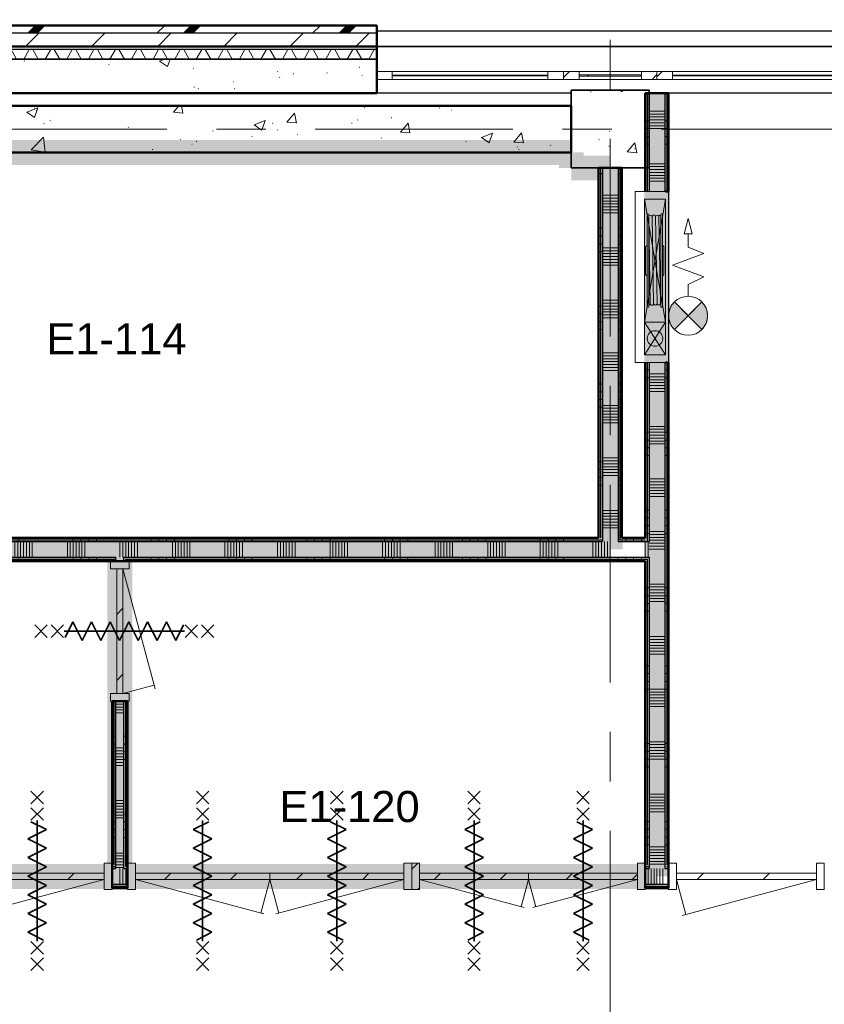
# Model space of a CAD drawing. Extents: x -3204 to 54657, y -2294 to 61632.
# Tile 60 of 65: x 27407 to 32575, y 48978 to 55302. Entities that reach past the tile are written whole.
import ezdxf

# ---------------------------------------------------------------- set-up
doc = ezdxf.new("R2010")
doc.units = 0
doc.header["$LTSCALE"] = 100
doc.linetypes.add('SCHEIDING_BRANDWEREND60', pattern=[3.2, 0.8, -1.6, 0.8])
doc.linetypes.add('stramien', pattern=[22.225, 12.7, -3.175, 3.175, -3.175])
for name, color, linetype, lineweight in [('00---0--FM-RUIMTENR', 7, 'Continuous', 18), ('BA20----_WANDEN', 14, 'Continuous', 50), ('BL$1A---_ALGEMEEN', 7, 'Continuous', 18), ('BL$7A---_STRAMIEN', 7, 'Continuous', 18), ('BL20----_WANDEN', 7, 'Continuous', 25), ('BL28----_CONSTRUCTIES', 4, 'Continuous', 18), ('BL30----_BRANDSYMBOLEN', 14, 'Continuous', 35), ('BL30----_KOZIJNEN', 14, 'Continuous', 25), ('BL40----_BRANDWERENDESCHEIDING_60MIN', 84, 'SCHEIDING_BRANDWEREND60', 158), ('BL80----_IN-LOS', 6, 'Continuous', 18)]:
    doc.layers.add(name, color=color, linetype=linetype, lineweight=lineweight)
doc.styles.add('Arial', font='arial.ttf', dxfattribs={"height": 200})
pattern_1 = [(50, (8878.4, 12805.1), (728.7365, -63.756), [76.2, -838.2]), (355, (8878.4, 12805.1), (-140.972, 764.228), [60.96, -670.56]), (100.451, (8939.1, 12799.8), (587.77, 700.467), [64.76, -712.36]), (46.184, (8878.4, 13008.3), (1084.316, -168.171), [114.3, -1257.3]), (96.636, (8968.8, 12994.3), (949.61, 989.71), [97.14, -1068.54]), (351.184, (8878.4, 13008.3), (949.62, 989.7), [91.44, -1005.84]), (21, (8980, 12957.5), (606.458, -409.0606), [76.2, -838.2]), (326, (8980, 12957.5), (247.208, 736.753), [60.96, -670.56]), (71.451, (9030.54, 12923.4), (853.668, 327.685), [64.76, -712.36]), (37.5, (8878.4, 12805.08), (12.3547, 338.2201), [3.353, -659.079, 3.353, -677.367, -673.1]), (37.5, (8878.4, 12805.08), (12.3547, 338.2201), [-1343.152, 3.353, -669.747]), (7.5, (8878.4, 12805.08), (267.279, 400.722), [3.353, -384.759, 3.353, -643.839, -256.54]), (7.5, (8878.4, 12805.08), (267.279, 400.722), [-1035.304, 3.353, -253.187]), (327.5, (8651.83, 12805.08), (542.3633, -22.9153), [3.353, -250.647, 3.353, -789.127, -1051.56]), (327.5, (8651.83, 12805.08), (542.3633, -22.9153), [-1046.48, 3.353, -1048.207]), (317.5, (8550.24, 12805.1), (592.517, 101.707), [3.353, -326.847, 3.353, -522.935, -746.76]), (317.5, (8550.24, 12805.1), (592.517, 101.707), [-856.488, 3.353, -743.407])]
pattern_2 = [(1e-13, (31125, 52962.5), (-9e-13, 500), []), (1e-13, (31125, 52912.5), (-9e-13, 500), []), (1e-13, (31125, 52862.5), (-9e-13, 500), []), (1e-13, (31125, 52812.5), (-9e-13, 500), [])]
pattern_3 = [(90, (28250, 51825), (-500, 6e-12), []), (90, (28300, 51825), (-500, 6e-12), []), (90, (28350, 51825), (-500, 6e-12), []), (90, (28400, 51825), (-500, 6e-12), [])]
pattern_4 = [(1e-13, (31425, 52152.5), (-9e-13, 500), []), (1e-13, (31425, 52102.5), (-9e-13, 500), []), (1e-13, (31425, 52052.5), (-9e-13, 500), []), (1e-13, (31425, 52002.5), (-9e-13, 500), [])]
pattern_5 = [(180, (28100, 51050), (5e-13, -500), []), (180, (28100, 51100), (5e-13, -500), []), (180, (28100, 51150), (5e-13, -500), []), (180, (28100, 51200), (5e-13, -500), [])]
pattern_6 = [(225, (18329.1, 36994.92), (212.132, -212.132), [])]
pattern_7 = [(225, (20254.1, 36994.92), (212.132, -212.132), [])]
pattern_8 = [(225, (21916.6, 36994.92), (212.132, -212.132), [])]

# ---------------------------------------------------------------- blocks, each defined once
blk = doc.blocks.new('31_WN_AMC_a_br_paneel - 600x1530-V50-1')
at = {"layer": 'BL30----_KOZIJNEN', "lineweight": 18}
h = blk.add_hatch(dxfattribs=at)
h.set_pattern_fill('FP_99', color=256, style=0, pattern_type=2)
h.set_pattern_definition([(225, (22321.6, 42134.9), (449.013, -449.013), []), (225, (22162.85, 42134.9), (6e-14, -898.026), []), (225, (22480.35, 42134.9), (6e-14, -898.026), [])])
h.paths.add_polyline_path([(-300, 21), (-300, -29), (-200, -29), (-200, 21)], flags=0)
h.paths.add_polyline_path([(200, 21), (200, -29), (300, -29), (300, 21)], flags=0)
h = blk.add_hatch(dxfattribs=at)
h.set_pattern_fill('FP_98', color=256, style=0, pattern_type=2)
h.set_pattern_definition([(225, (22321.6, 42134.92), (212.132, -212.132), [])])
h.paths.add_polyline_path([(-200, 0), (-200, -8), (200, -8), (200, 0)], flags=0)
for p, q in [((-300, 21), (-200, 21)), ((-200, 21), (-200, -29)), ((-200, 21), (200, 21)), ((200, 21), (300, 21)), ((200, -29), (200, 21)), ((-200, -29), (-300, -29)), ((-200, 0), (200, 0)), ((-200, -8), (-200, 0)), ((200, -8), (-200, -8)), ((-200, -29), (200, -29)), ((200, 0), (200, -8)), ((300, -29), (200, -29))]:
    blk.add_line(p, q, dxfattribs=at)
blk = doc.blocks.new('31_WN_AMC_a_br_raam - 1200x1530-V54-1')
at = {"layer": 'BL30----_KOZIJNEN', "lineweight": 18}
for p, q in [((-600, 29), (-600, -21)), ((-500, 29), (-600, 29)), ((-500, -21), (-500, 29)), ((-500, 29), (500, 29)), ((500, 7), (-500, 7)), ((-500, 7), (-500, 1)), ((-500, 1), (500, 1)), ((600, 29), (500, 29)), ((500, 29), (500, -21)), ((500, 1), (500, 7)), ((600, -21), (600, 29)), ((-600, -21), (-500, -21)), ((-500, -21), (500, -21)), ((500, -21), (600, -21))]:
    blk.add_line(p, q, dxfattribs=at)
blk = doc.blocks.new('31_WN_AMC_a_br_raam - 1800x1530-V91-1')
at = {"layer": 'BL30----_KOZIJNEN', "lineweight": 18}
h = blk.add_hatch(dxfattribs=at)
h.set_pattern_fill('FP_148', color=256, style=0, pattern_type=2)
h.set_pattern_definition([(45, (-23521.6, -42134.9), (-449.013, 449.013), []), (45, (-23362.85, -42134.9), (0, 898.026), []), (45, (-23680.35, -42134.9), (0, 898.026), [])])
h.paths.add_polyline_path([(900, -21), (900, 29), (800, 29), (800, -21)], flags=0)
h.paths.add_polyline_path([(-900, -21), (-800, -21), (-800, 29), (-900, 29)], flags=0)
for p, q in [((-900, 29), (-900, -21)), ((-800, 29), (-900, 29)), ((-800, -21), (-800, 29)), ((-800, 29), (800, 29)), ((800, 7), (-800, 7)), ((-800, 7), (-800, 1)), ((-800, 1), (800, 1)), ((900, 29), (800, 29)), ((800, 29), (800, -21)), ((800, 1), (800, 7)), ((900, -21), (900, 29)), ((-900, -21), (-800, -21)), ((-800, -21), (800, -21)), ((800, -21), (900, -21))]:
    blk.add_line(p, q, dxfattribs=at)
blk = doc.blocks.new('32_DR_AMC_s_enkele deur_R_dt3 - 1000x2360 2-V136-1')
at = {"layer": 'BL30----_KOZIJNEN', "lineweight": 18}
h = blk.add_hatch(dxfattribs=at)
h.set_pattern_fill('FP_638', color=256, style=0, pattern_type=2)
h.set_pattern_definition([(225, (23196.6, 36994.92), (212.132, -212.132), [])])
h.paths.add_polyline_path([(-450, 20), (-450, -20), (450, -20), (450, 20), (-161.4, 20)], flags=0)
for p, q in [((-450, 20), (413.9, 251.5)), ((450, 20), (389.7, 245)), ((-450, 85), (-500, 85)), ((-500, 85), (-500, -85)), ((-450, -85), (-450, 85)), ((500, 85), (450, 85)), ((450, 85), (450, -85)), ((500, -85), (500, 85)), ((450, 20), (-450, 20)), ((-450, 20), (-450, -20)), ((450, -20), (450, 20)), ((-450, -20), (450, -20)), ((-500, -85), (-450, -85)), ((450, -85), (500, -85))]:
    blk.add_line(p, q, dxfattribs=at)
blk = doc.blocks.new('32_DR_AMC_s_dubbele deur_dt2 - 1825x2360_wbdbo60-2939385-1')
at = {"layer": 'BL30----_KOZIJNEN', "lineweight": 18}
h = blk.add_hatch(dxfattribs=at)
h.set_pattern_fill('FP_663', color=256, style=0, pattern_type=2)
h.set_pattern_definition([(225, (18329.1, 36994.9), (500, -500), []), (225, (18159.1, 36994.9), (500, -500), []), (225, (18149.1, 36994.9), (500, -500), []), (225, (18139.1, 36994.9), (500, -500), []), (225, (18129.1, 36994.9), (500, -500), []), (225, (18119.1, 36994.9), (500, -500), []), (225, (18109.1, 36994.9), (500, -500), []), (225, (18099.1, 36994.9), (500, -500), [])])
h.paths.add_polyline_path([(-792.5, 85), (-792.5, -85), (-742.5, -85), (-742.5, 85)], flags=0)
h.paths.add_polyline_path([(1032.5, 85), (982.5, 85), (982.5, -85), (1032.5, -85)], flags=0)
h = blk.add_hatch(dxfattribs=at)
h.set_pattern_fill('FP_662', color=256, style=0, pattern_type=2)
h.set_pattern_definition(pattern_6)
h.paths.add_polyline_path([(-689.1, 20), (-742.5, 20), (-742.5, -20), (120, -20), (120, 20)], flags=0)
h = blk.add_hatch(dxfattribs=at)
h.set_pattern_fill('FP_662', color=256, style=0, pattern_type=2)
h.set_pattern_definition(pattern_6)
h.paths.add_polyline_path([(982.5, 20), (120, 20), (120, -20), (982.5, -20)], flags=0)
at = {"layer": 'BL30----_BRANDSYMBOLEN'}
for p, q in [((-351.2, 603.6), (-271.2, 523.6)), ((-271.2, 603.6), (-351.2, 523.6)), ((591.2, 603.6), (511.2, 523.6)), ((511.2, 603.6), (591.2, 523.6)), ((-271.2, 498.7), (-351.2, 418.6)), ((-351.2, 498.7), (-271.2, 418.6)), ((-271.2, 498.7), (-351.2, 418.6)), ((-351.2, 498.7), (-271.2, 418.6)), ((511.2, 498.7), (591.2, 418.6)), ((591.2, 498.7), (511.2, 418.6)), ((511.2, 498.7), (591.2, 418.6)), ((591.2, 498.7), (511.2, 418.6)), ((-251.2, 358.6), (-351.2, 408.6)), ((-311.3, 416.3), (-311.3, -358.7)), ((-311.3, 416.3), (-311.3, -358.7)), ((-311.3, 416.3), (-311.3, -358.7)), ((491.2, 358.6), (591.2, 408.6)), ((551.2, 416.3), (551.2, -358.7)), ((551.2, 416.3), (551.2, -358.7)), ((551.2, 416.3), (551.2, -358.7)), ((-371.3, 298.6), (-251.2, 358.6)), ((611.3, 298.6), (491.2, 358.6)), ((-251.2, 238.6), (-371.3, 298.6)), ((491.2, 238.6), (611.3, 298.6)), ((-371.3, 178.6), (-251.2, 238.6)), ((611.3, 178.6), (491.2, 238.6)), ((-251.2, 118.6), (-371.3, 178.6)), ((491.2, 118.6), (611.3, 178.6)), ((-371.3, 58.6), (-251.2, 118.6)), ((611.3, 58.6), (491.2, 118.6)), ((-251.2, -1.4), (-371.3, 58.6)), ((491.2, -1.4), (611.3, 58.6)), ((-371.3, -61.4), (-251.2, -1.4)), ((-251.2, -121.4), (-371.3, -61.4)), ((611.3, -61.4), (491.2, -1.4)), ((491.2, -121.4), (611.3, -61.4)), ((-371.3, -181.4), (-251.2, -121.4)), ((611.3, -181.4), (491.2, -121.4)), ((-251.2, -241.4), (-371.3, -181.4)), ((491.2, -241.4), (611.3, -181.4)), ((-371.3, -301.4), (-251.2, -241.4)), ((611.3, -301.4), (491.2, -241.4)), ((-271.3, -351.4), (-371.3, -301.4)), ((511.3, -351.4), (611.3, -301.4)), ((-351.2, -361.4), (-271.2, -441.4)), ((-271.2, -361.4), (-351.2, -441.4)), ((-351.2, -361.4), (-271.2, -441.4)), ((-271.2, -361.4), (-351.2, -441.4)), ((591.2, -361.4), (511.2, -441.4)), ((511.2, -361.4), (591.2, -441.4)), ((591.2, -361.4), (511.2, -441.4)), ((511.2, -361.4), (591.2, -441.4)), ((-351.2, -466.4), (-271.2, -546.4)), ((-271.2, -466.4), (-351.2, -546.4)), ((591.2, -466.4), (511.2, -546.4)), ((511.2, -466.4), (591.2, -546.4))]:
    blk.add_line(p, q, dxfattribs=at)
at = {"layer": 'BL30----_KOZIJNEN', "lineweight": 18}
for p, q in [((-742.5, 20), (81.5, 240.8)), ((120, 20), (62.2, 235.6)), ((120, 20), (177.8, 235.6)), ((982.5, 20), (158.5, 240.8)), ((-742.5, 85), (-792.5, 85)), ((-792.5, 85), (-792.5, -85)), ((-742.5, -85), (-742.5, 85)), ((1032.5, 85), (982.5, 85)), ((982.5, 85), (982.5, -85)), ((1032.5, -85), (1032.5, 85)), ((120, 20), (-742.5, 20)), ((-742.5, 20), (-742.5, -20)), ((120, -20), (120, 20)), ((982.5, 20), (120, 20)), ((120, 20), (120, -20)), ((982.5, -20), (982.5, 20)), ((-742.5, -20), (120, -20)), ((120, -20), (982.5, -20)), ((-792.5, -85), (-742.5, -85)), ((982.5, -85), (1032.5, -85))]:
    blk.add_line(p, q, dxfattribs=at)
blk = doc.blocks.new('32_DR_AMC_s_dubbele deur_dt2 - 1825x2360_wbdbo60-V147-1')
at = {"layer": 'BL30----_KOZIJNEN', "lineweight": 18}
h = blk.add_hatch(dxfattribs=at)
h.set_pattern_fill('FP_665', color=256, style=0, pattern_type=2)
h.set_pattern_definition([(225, (20254.1, 36994.9), (500, -500), []), (225, (20084.1, 36994.9), (500, -500), []), (225, (20074.1, 36994.9), (500, -500), []), (225, (20064.1, 36994.9), (500, -500), []), (225, (20054.1, 36994.9), (500, -500), []), (225, (20044.1, 36994.9), (500, -500), []), (225, (20034.1, 36994.9), (500, -500), []), (225, (20024.1, 36994.9), (500, -500), [])])
h.paths.add_polyline_path([(-792.5, 85), (-792.5, -85), (-742.5, -85), (-742.5, 85)], flags=0)
h.paths.add_polyline_path([(1032.5, 85), (982.5, 85), (982.5, -85), (1032.5, -85)], flags=0)
h = blk.add_hatch(dxfattribs=at)
h.set_pattern_fill('FP_664', color=256, style=0, pattern_type=2)
h.set_pattern_definition(pattern_7)
h.paths.add_polyline_path([(-742.5, 20), (-742.5, -20), (120, -20), (120, 20)], flags=0)
h = blk.add_hatch(dxfattribs=at)
h.set_pattern_fill('FP_664', color=256, style=0, pattern_type=2)
h.set_pattern_definition(pattern_7)
h.paths.add_polyline_path([(982.5, 20), (120, 20), (120, -20), (982.5, -20)], flags=0)
at = {"layer": 'BL30----_BRANDSYMBOLEN'}
for p, q in [((-351.2, 603.6), (-271.2, 523.6)), ((-271.2, 603.6), (-351.2, 523.6)), ((591.2, 603.6), (511.2, 523.6)), ((511.2, 603.6), (591.2, 523.6)), ((-271.2, 498.7), (-351.2, 418.6)), ((-351.2, 498.7), (-271.2, 418.6)), ((-271.2, 498.7), (-351.2, 418.6)), ((-351.2, 498.7), (-271.2, 418.6)), ((511.2, 498.7), (591.2, 418.6)), ((591.2, 498.7), (511.2, 418.6)), ((511.2, 498.7), (591.2, 418.6)), ((591.2, 498.7), (511.2, 418.6)), ((-251.2, 358.6), (-351.2, 408.6)), ((-311.3, 416.3), (-311.3, -358.7)), ((-311.3, 416.3), (-311.3, -358.7)), ((-311.3, 416.3), (-311.3, -358.7)), ((491.2, 358.6), (591.2, 408.6)), ((551.2, 416.3), (551.2, -358.7)), ((551.2, 416.3), (551.2, -358.7)), ((551.2, 416.3), (551.2, -358.7)), ((-371.3, 298.6), (-251.2, 358.6)), ((611.3, 298.6), (491.2, 358.6)), ((-251.2, 238.6), (-371.3, 298.6)), ((491.2, 238.6), (611.3, 298.6)), ((-371.3, 178.6), (-251.2, 238.6)), ((611.3, 178.6), (491.2, 238.6)), ((-251.2, 118.6), (-371.3, 178.6)), ((491.2, 118.6), (611.3, 178.6)), ((-371.3, 58.6), (-251.2, 118.6)), ((611.3, 58.6), (491.2, 118.6)), ((-251.2, -1.4), (-371.3, 58.6)), ((491.2, -1.4), (611.3, 58.6)), ((-371.3, -61.4), (-251.2, -1.4)), ((-251.2, -121.4), (-371.3, -61.4)), ((611.3, -61.4), (491.2, -1.4)), ((491.2, -121.4), (611.3, -61.4)), ((-371.3, -181.4), (-251.2, -121.4)), ((611.3, -181.4), (491.2, -121.4)), ((-251.2, -241.4), (-371.3, -181.4)), ((491.2, -241.4), (611.3, -181.4)), ((-371.3, -301.4), (-251.2, -241.4)), ((611.3, -301.4), (491.2, -241.4)), ((-271.3, -351.4), (-371.3, -301.4)), ((511.3, -351.4), (611.3, -301.4)), ((-351.2, -361.4), (-271.2, -441.4)), ((-271.2, -361.4), (-351.2, -441.4)), ((-351.2, -361.4), (-271.2, -441.4)), ((-271.2, -361.4), (-351.2, -441.4)), ((591.2, -361.4), (511.2, -441.4)), ((511.2, -361.4), (591.2, -441.4)), ((591.2, -361.4), (511.2, -441.4)), ((511.2, -361.4), (591.2, -441.4)), ((-351.2, -466.4), (-271.2, -546.4)), ((-271.2, -466.4), (-351.2, -546.4)), ((591.2, -466.4), (511.2, -546.4)), ((511.2, -466.4), (591.2, -546.4))]:
    blk.add_line(p, q, dxfattribs=at)
at = {"layer": 'BL30----_KOZIJNEN', "lineweight": 18}
for p, q in [((-742.5, 20), (81.5, 240.8)), ((120, 20), (62.2, 235.6)), ((120, 20), (177.8, 235.6)), ((982.5, 20), (158.5, 240.8)), ((-742.5, 85), (-792.5, 85)), ((-792.5, 85), (-792.5, -85)), ((-742.5, -85), (-742.5, 85)), ((1032.5, 85), (982.5, 85)), ((982.5, 85), (982.5, -85)), ((1032.5, -85), (1032.5, 85)), ((120, 20), (-742.5, 20)), ((-742.5, 20), (-742.5, -20)), ((120, -20), (120, 20)), ((982.5, 20), (120, 20)), ((120, 20), (120, -20)), ((982.5, -20), (982.5, 20)), ((-742.5, -20), (120, -20)), ((120, -20), (982.5, -20)), ((-792.5, -85), (-742.5, -85)), ((982.5, -85), (1032.5, -85))]:
    blk.add_line(p, q, dxfattribs=at)
blk = doc.blocks.new('32_DR_AMC_s_dubbele deur_dt2 - 1500x2360_wbdbo60-V148-1')
at = {"layer": 'BL30----_KOZIJNEN', "lineweight": 18}
h = blk.add_hatch(dxfattribs=at)
h.set_pattern_fill('FP_669', color=256, style=0, pattern_type=2)
h.set_pattern_definition([(225, (21916.6, 36994.9), (500, -500), []), (225, (21746.6, 36994.9), (500, -500), []), (225, (21736.6, 36994.9), (500, -500), []), (225, (21726.6, 36994.9), (500, -500), []), (225, (21716.6, 36994.9), (500, -500), []), (225, (21706.6, 36994.9), (500, -500), []), (225, (21696.6, 36994.9), (500, -500), []), (225, (21686.6, 36994.9), (500, -500), [])])
h.paths.add_polyline_path([(-630, 85), (-630, -85), (-580, -85), (-580, 85)], flags=0)
h.paths.add_polyline_path([(870, 85), (820, 85), (820, -85), (870, -85)], flags=0)
h = blk.add_hatch(dxfattribs=at)
h.set_pattern_fill('FP_668', color=256, style=0, pattern_type=2)
h.set_pattern_definition(pattern_8)
h.paths.add_polyline_path([(-580, 20), (-580, -20), (120, -20), (120, 20)], flags=0)
h = blk.add_hatch(dxfattribs=at)
h.set_pattern_fill('FP_668', color=256, style=0, pattern_type=2)
h.set_pattern_definition(pattern_8)
h.paths.add_polyline_path([(820, 20), (120, 20), (120, -20), (820, -20)], flags=0)
at = {"layer": 'BL30----_BRANDSYMBOLEN'}
for p, q in [((-270, 603.6), (-190, 523.6)), ((-190, 603.6), (-270, 523.6)), ((510, 603.6), (430, 523.6)), ((430, 603.6), (510, 523.6)), ((-190, 498.7), (-270, 418.6)), ((-270, 498.7), (-190, 418.6)), ((-190, 498.7), (-270, 418.6)), ((-270, 498.7), (-190, 418.6)), ((430, 498.7), (510, 418.6)), ((510, 498.7), (430, 418.6)), ((430, 498.7), (510, 418.6)), ((510, 498.7), (430, 418.6)), ((-170, 358.6), (-270, 408.6)), ((-230, 416.3), (-230, -358.7)), ((-230, 416.3), (-230, -358.7)), ((-230, 416.3), (-230, -358.7)), ((410, 358.6), (510, 408.6)), ((470, 416.3), (470, -358.7)), ((470, 416.3), (470, -358.7)), ((470, 416.3), (470, -358.7)), ((-290, 298.6), (-170, 358.6)), ((530, 298.6), (410, 358.6)), ((-170, 238.6), (-290, 298.6)), ((410, 238.6), (530, 298.6)), ((-290, 178.6), (-170, 238.6)), ((530, 178.6), (410, 238.6)), ((-170, 118.6), (-290, 178.6)), ((410, 118.6), (530, 178.6)), ((-290, 58.6), (-170, 118.6)), ((530, 58.6), (410, 118.6)), ((-170, -1.4), (-290, 58.6)), ((410, -1.4), (530, 58.6)), ((-290, -61.4), (-170, -1.4)), ((-170, -121.4), (-290, -61.4)), ((530, -61.4), (410, -1.4)), ((410, -121.4), (530, -61.4)), ((-290, -181.4), (-170, -121.4)), ((530, -181.4), (410, -121.4)), ((-170, -241.4), (-290, -181.4)), ((410, -241.4), (530, -181.4)), ((-290, -301.4), (-170, -241.4)), ((530, -301.4), (410, -241.4)), ((-190, -351.4), (-290, -301.4)), ((430, -351.4), (530, -301.4)), ((-270, -361.4), (-190, -441.4)), ((-190, -361.4), (-270, -441.4)), ((-270, -361.4), (-190, -441.4)), ((-190, -361.4), (-270, -441.4)), ((510, -361.4), (430, -441.4)), ((430, -361.4), (510, -441.4)), ((510, -361.4), (430, -441.4)), ((430, -361.4), (510, -441.4)), ((-270, -466.4), (-190, -546.4)), ((-190, -466.4), (-270, -546.4)), ((510, -466.4), (430, -546.4)), ((430, -466.4), (510, -546.4))]:
    blk.add_line(p, q, dxfattribs=at)
at = {"layer": 'BL30----_KOZIJNEN', "lineweight": 18}
for p, q in [((-580, 20), (92.4, 200.2)), ((120, 20), (73.1, 195)), ((120, 20), (166.9, 195)), ((820, 20), (147.6, 200.2)), ((-580, 85), (-630, 85)), ((-630, 85), (-630, -85)), ((-580, -85), (-580, 85)), ((870, 85), (820, 85)), ((820, 85), (820, -85)), ((870, -85), (870, 85)), ((120, 20), (-580, 20)), ((-580, 20), (-580, -20)), ((120, -20), (120, 20)), ((820, 20), (120, 20)), ((120, 20), (120, -20)), ((820, -20), (820, 20)), ((-580, -20), (120, -20)), ((120, -20), (820, -20)), ((-630, -85), (-580, -85)), ((820, -85), (870, -85))]:
    blk.add_line(p, q, dxfattribs=at)
blk = doc.blocks.new('32_DR_AMC_s_enkele deur_R_dt3 - 900x2360_wbdbo60-2939365-1')
at = {"layer": 'BL30----_KOZIJNEN', "lineweight": 18}
h = blk.add_hatch(dxfattribs=at)
h.set_pattern_fill('FP_671', color=256, style=0, pattern_type=2)
h.set_pattern_definition([(135, (38569.9, -19171.6), (-500, -500), []), (135, (38569.9, -19001.6), (-500, -500), []), (135, (38569.9, -18991.6), (-500, -500), []), (135, (38569.9, -18981.6), (-500, -500), []), (135, (38569.9, -18971.6), (-500, -500), []), (135, (38569.9, -18961.6), (-500, -500), []), (135, (38569.9, -18951.6), (-500, -500), []), (135, (38569.9, -18941.6), (-500, -500), [])])
h.paths.add_polyline_path([(450, 60), (400, 60), (400, -60), (450, -60)], flags=0)
h.paths.add_polyline_path([(-400, -60), (-400, 60), (-450, 60), (-450, -60)], flags=0)
h = blk.add_hatch(dxfattribs=at)
h.set_pattern_fill('FP_670', color=256, style=0, pattern_type=2)
h.set_pattern_definition([(135, (38569.92, -19171.6), (-212.132, -212.132), [])])
h.paths.add_polyline_path([(400, 20), (-400, 20), (-400, -20), (400, -20)], flags=0)
at = {"layer": 'BL30----_BRANDSYMBOLEN'}
for p, q in [((-40, 603.6), (40, 523.6)), ((40, 603.6), (-40, 523.6)), ((40, 498.7), (-40, 418.6)), ((-40, 498.7), (40, 418.6)), ((40, 498.7), (-40, 418.6)), ((-40, 498.7), (40, 418.6)), ((60, 358.6), (-40, 408.6)), ((0, 416.3), (0, -358.7)), ((0, 416.3), (0, -358.7)), ((0, 416.3), (0, -358.7)), ((-60, 298.6), (60, 358.6)), ((60, 238.6), (-60, 298.6)), ((-60, 178.6), (60, 238.6)), ((60, 118.6), (-60, 178.6)), ((-60, 58.6), (60, 118.6)), ((60, -1.4), (-60, 58.6)), ((-60, -61.4), (60, -1.4)), ((60, -121.4), (-60, -61.4)), ((-60, -181.4), (60, -121.4)), ((60, -241.4), (-60, -181.4)), ((-60, -301.4), (60, -241.4)), ((40, -351.4), (-60, -301.4)), ((-40, -361.4), (40, -441.4)), ((40, -361.4), (-40, -441.4)), ((-40, -361.4), (40, -441.4)), ((40, -361.4), (-40, -441.4)), ((-40, -466.4), (40, -546.4)), ((40, -466.4), (-40, -546.4))]:
    blk.add_line(p, q, dxfattribs=at)
at = {"layer": 'BL30----_KOZIJNEN', "lineweight": 18}
for p, q in [((-400, 20), (370.6, 226.5)), ((400, 20), (346.4, 220)), ((-400, 60), (-450, 60)), ((-450, 60), (-450, -60)), ((-400, -60), (-400, 60)), ((400, 20), (-400, 20)), ((-400, 20), (-400, -20)), ((450, 60), (400, 60)), ((400, 60), (400, -60)), ((400, -20), (400, 20)), ((450, -60), (450, 60)), ((-450, -60), (-400, -60)), ((-400, -20), (400, -20)), ((400, -60), (450, -60))]:
    blk.add_line(p, q, dxfattribs=at)
blk = doc.blocks.new('65_SE_brandslanghaspel-poederblusser in kast-3D - 1100 x 215 x 915-2939348-1')
at = {"layer": 'BL$1A---_ALGEMEEN'}
blk.add_hatch(color=256, dxfattribs=at).paths.add_polyline_path([(227.7, 288.6), (205.9, 306.1), (180.6, 318.2), (153.4, 324.5), (125.4, 324.5), (98.1, 318.2), (72.8, 306.1), (51, 288.6), (139.4, 200.2)], flags=0)
at = {"layer": 'BL80----_IN-LOS'}
blk.add_hatch(color=256, dxfattribs=at).paths.add_polyline_path([(227.7, 111.8), (139.3, 200.2), (51, 111.8), (72.9, 94.3), (98.1, 82.2), (125.4, 76), (153.4, 76), (180.7, 82.2), (205.9, 94.4)], flags=0)
at = {"layer": 'BL$1A---_ALGEMEEN'}
for p, q in [((-260.7, 300.2), (-300.6, 200.2)), ((-185.6, 100.2), (-260.7, 300.2)), ((-110.6, 300.2), (-185.6, 100.2)), ((-60.7, 200.2), (-110.6, 300.2)), ((50.9, 111.8), (227.8, 288.6)), ((227.8, 111.8), (50.9, 288.6)), ((51, 288.6), (139.4, 200.2)), ((139.4, 200.2), (227.7, 288.6)), ((-385.7, 225.2), (-485.7, 200.2)), ((-485.7, 200.2), (-385.7, 175.2)), ((-385.7, 175.2), (-385.7, 225.2)), ((-300.6, 200.2), (-385.7, 200.2)), ((14.3, 200.2), (-60.7, 200.2)), ((139.3, 200.2), (51, 111.8)), ((227.7, 111.8), (139.3, 200.2)), ((-609.6, -80), (180.3, 55)), ((180.3, -80), (-609.6, 55)), ((-609.6, 55), (180.3, 55)), ((-609.6, -80), (-609.6, 55)), ((80.3, 35), (-509.7, 35)), ((-509.7, 25), (80.3, 25)), ((60.1, 22.5), (-496.8, 13)), ((60.1, 0.5), (-496.4, -9)), ((-314.6, 35), (-304.7, 45)), ((-304.7, 45), (-124.7, 45)), ((-124.7, 45), (-114.7, 35)), ((60.1, 22.5), (66.9, 25)), ((180.3, 55), (180.3, -80)), ((180.4, -80), (390.4, 55)), ((390.4, -80), (180.4, 55)), ((180.4, 55), (390.4, 55)), ((180.4, -80), (180.4, 55)), ((390.4, 55), (390.4, -80)), ((-510.2, -63), (80.9, -63)), ((80.3, -53), (-509.7, -53)), ((60.9, -43.5), (-496.6, -53)), ((-496, -31), (60.5, -21.5)), ((-314.6, -63), (-304.7, -73)), ((-124.7, -73), (-114.7, -63)), ((180.3, -80), (-609.6, -80)), ((-304.7, -73), (-124.7, -73)), ((-264.6, -73), (-264.6, -80)), ((-164.7, -80), (-164.7, -73)), ((390.4, -80), (180.4, -80))]:
    blk.add_line(p, q, dxfattribs=at)
for centre, radius in [((139.4, 200.2), 125), ((285.4, -12.5), 50)]:
    blk.add_circle(centre, radius, dxfattribs=at)
for centre, radius, start, end in [((139.4, 200.3), 125, 44.97827, 135.02173), ((139.3, 200.1), 125, 224.99346, 315.03692), ((-509.7, 30), 5.01, 90, 270), ((-497, 24), 11, 174.69426, 270.97484), ((-496.6, 2), 11, 90.97484, 270.97484), ((60.1, 11.5), 11, 270, 90), ((60.5, -10.5), 11, 270, 90), ((80.3, 30), 5.01, 270, 90), ((-509.7, -58), 4.99, 90, 265.28171), ((-496.2, -20), 11, 90.97321, 270.97646), ((-496, -42), 11, 90, 270), ((60.9, -32.5), 11, 270, 90), ((61.4, -54.6), 11, 7.94687, 90.77448), ((80.3, -58), 4.99, 274.89919, 90)]:
    blk.add_arc(centre, radius, start, end, dxfattribs=at)
at = {"layer": 'BL80----_IN-LOS'}
for p, q in [((440.4, 75), (-659.6, 75)), ((-659.6, 75), (-659.6, -67.6)), ((440.4, -67.6), (440.4, 75)), ((-659.6, 55), (-659.6, -140.2)), ((390.4, 55), (-609.6, 55)), ((-609.6, 55), (-609.6, -80)), ((390.4, -80), (390.4, 55)), ((440.4, 55), (440.4, -140.2)), ((-609.6, -80), (390.4, -80)), ((440.4, -140.2), (-659.6, -140.2))]:
    blk.add_line(p, q, dxfattribs=at)

msp = doc.modelspace()

# ---------------------------------------------------------------- hatches: boundary and pattern name
at = {"layer": 'BA20----_WANDEN', "lineweight": 18}
h = msp.add_hatch(dxfattribs=at)
h.set_pattern_fill('FP_70', color=256, style=0, pattern_type=2)
h.set_pattern_definition([(45, (8878.4, 12805.1), (-500, 500), []), (45, (9048.4, 12805.1), (-500, 500), []), (45, (9058.4, 12805.1), (-500, 500), []), (45, (9068.4, 12805.1), (-500, 500), []), (45, (9078.4, 12805.1), (-500, 500), []), (45, (9088.4, 12805.1), (-500, 500), []), (45, (9098.4, 12805.1), (-500, 500), []), (45, (9108.4, 12805.1), (-500, 500), [])])
h.paths.add_polyline_path([(29700, 55215), (29700, 55265), (24900, 55265), (24900, 55215), (25726.6, 55215)], flags=0)
h = msp.add_hatch(dxfattribs=at)
h.set_pattern_fill('FP_69', color=256, style=0, pattern_type=2)
h.set_pattern_definition([(45, (8878.4, 12805.08), (-212.132, 212.132), [])])
h.paths.add_polyline_path([(29700, 55130), (29700, 55215), (24900, 55215), (24900, 55130), (25726.6, 55130)], flags=0)
h = msp.add_hatch(dxfattribs=at)
h.set_pattern_fill('FP_72', color=256, angle=-300, style=0, pattern_type=2)
h.set_pattern_definition([(240, (27340, 55130), (103.923, -60), []), (300, (27340, 55130), (103.923, 60), [])])
h.paths.add_polyline_path([(29700, 55050), (29700, 55110), (24900, 55110), (24900, 55050), (25726.6, 55050)], flags=0)
h = msp.add_hatch(dxfattribs=at)
h.set_pattern_fill('FP_1', color=256, style=0, pattern_type=2)
h.set_pattern_definition(pattern_1)
h.paths.add_polyline_path([(29700, 54830), (29700, 55050), (24900, 55050), (24900, 54830), (25726.6, 54830)], flags=0)
h = msp.add_hatch(dxfattribs=at)
h.set_pattern_fill('FP_554', color=256, angle=90, style=0, pattern_type=2)
h.set_pattern_definition(pattern_4)
h.paths.add_polyline_path([(31437.5, 49875), (31437.5, 51837.5), (31425, 51837.5), (31425, 49875)], flags=0)
h.paths.add_polyline_path([(31425, 51950), (31437.5, 51950), (31437.5, 53100), (31425, 53100), (31425, 51962.5)], flags=0)
h.paths.add_polyline_path([(31437.5, 54200), (31437.5, 54830), (31425, 54830), (31425, 54200)], flags=0)
h = msp.add_hatch(dxfattribs=at)
h.set_pattern_fill('FP_554', color=256, angle=90, style=0, pattern_type=2)
h.set_pattern_definition(pattern_4)
h.paths.add_polyline_path([(31450, 49875), (31450, 51850), (31437.5, 51850), (31437.5, 49875)], flags=0)
h.paths.add_polyline_path([(31450, 51950), (31450, 53100), (31437.5, 53100), (31437.5, 51950)], flags=0)
h.paths.add_polyline_path([(31450, 54200), (31450, 54830), (31437.5, 54830), (31437.5, 54200)], flags=0)
h = msp.add_hatch(dxfattribs=at)
h.set_pattern_fill('FP_555', color=256, angle=90, style=0, pattern_type=2)
h.set_pattern_definition([(1e-13, (31425, 52352.5), (-6e-13, 337.5), []), (1e-13, (31425, 52333.75), (-6e-13, 337.5), []), (1e-13, (31425, 52315), (-6e-13, 337.5), []), (1e-13, (31425, 52296.25), (-6e-13, 337.5), []), (1e-13, (31425, 52277.5), (-6e-13, 337.5), []), (1e-13, (31425, 52258.75), (-6e-13, 337.5), []), (1e-13, (31425, 52240), (-6e-13, 337.5), [])])
h.paths.add_polyline_path([(31550, 49850), (31550, 53100), (31450, 53100), (31450, 49850)], flags=0)
h.paths.add_polyline_path([(31550, 54200), (31550, 54830), (31450, 54830), (31450, 54200)], flags=0)
h = msp.add_hatch(dxfattribs=at)
h.set_pattern_fill('FP_554', color=256, angle=90, style=0, pattern_type=2)
h.set_pattern_definition(pattern_4)
h.paths.add_polyline_path([(31550, 49862.5), (31562.5, 49862.5), (31562.5, 53100), (31550, 53100), (31550, 49875)], flags=0)
h.paths.add_polyline_path([(31550, 54200), (31562.5, 54200), (31562.5, 54830), (31550, 54830)], flags=0)
h = msp.add_hatch(dxfattribs=at)
h.set_pattern_fill('FP_554', color=256, angle=90, style=0, pattern_type=2)
h.set_pattern_definition(pattern_4)
h.paths.add_polyline_path([(31575, 49875), (31575, 53100), (31562.5, 53100), (31562.5, 49875)], flags=0)
h.paths.add_polyline_path([(31575, 54200), (31575, 54830), (31562.5, 54830), (31562.5, 54200)], flags=0)
h = msp.add_hatch(dxfattribs=at)
h.set_pattern_fill('FP_1', color=256, style=0, pattern_type=2)
h.set_pattern_definition(pattern_1)
h.paths.add_polyline_path([(30950, 54450), (30950, 54750), (23650, 54750), (23650, 54450), (30066.5, 54450)], flags=0)
h = msp.add_hatch(dxfattribs=at)
h.set_pattern_fill('FP_544', color=256, angle=90, style=0, pattern_type=2)
h.set_pattern_definition(pattern_2)
h.paths.add_polyline_path([(31137.5, 51975), (31137.5, 54350), (31125, 54350), (31125, 51975)], flags=0)
h = msp.add_hatch(dxfattribs=at)
h.set_pattern_fill('FP_544', color=256, angle=90, style=0, pattern_type=2)
h.set_pattern_definition(pattern_2)
h.paths.add_polyline_path([(31150, 51975), (31150, 54350), (31137.5, 54350), (31137.5, 51975)], flags=0)
h = msp.add_hatch(dxfattribs=at)
h.set_pattern_fill('FP_545', color=256, angle=90, style=0, pattern_type=2)
h.set_pattern_definition([(1e-13, (31125, 53162.5), (-6e-13, 337.5), []), (1e-13, (31125, 53143.75), (-6e-13, 337.5), []), (1e-13, (31125, 53125), (-6e-13, 337.5), []), (1e-13, (31125, 53106.25), (-6e-13, 337.5), []), (1e-13, (31125, 53087.5), (-6e-13, 337.5), []), (1e-13, (31125, 53068.75), (-6e-13, 337.5), []), (1e-13, (31125, 53050), (-6e-13, 337.5), [])])
h.paths.add_polyline_path([(31250, 51950), (31250, 54350), (31150, 54350), (31150, 51950), (31151.4, 51950)], flags=0)
h = msp.add_hatch(dxfattribs=at)
h.set_pattern_fill('FP_544', color=256, angle=90, style=0, pattern_type=2)
h.set_pattern_definition(pattern_2)
h.paths.add_polyline_path([(31250, 51962.5), (31262.5, 51962.5), (31262.5, 54350), (31250, 54350), (31250, 51975)], flags=0)
h = msp.add_hatch(dxfattribs=at)
h.set_pattern_fill('FP_544', color=256, angle=90, style=0, pattern_type=2)
h.set_pattern_definition(pattern_2)
h.paths.add_polyline_path([(31275, 51975), (31275, 54350), (31262.5, 54350), (31262.5, 51975)], flags=0)
h = msp.add_hatch(dxfattribs=at)
h.set_pattern_fill('FP_547', color=256, angle=90, style=0, pattern_type=2)
h.set_pattern_definition([(90, (28050, 51825), (-337.5, 4e-12), []), (90, (28068.75, 51825), (-337.5, 4e-12), []), (90, (28087.5, 51825), (-337.5, 4e-12), []), (90, (28106.25, 51825), (-337.5, 4e-12), []), (90, (28125, 51825), (-337.5, 4e-12), []), (90, (28143.75, 51825), (-337.5, 4e-12), []), (90, (28162.5, 51825), (-337.5, 4e-12), [])])
h.paths.add_polyline_path([(31151.4, 51850), (31450, 51850), (31450, 51950), (24650, 51950), (24650, 51850), (30066.5, 51850)], flags=0)
h = msp.add_hatch(dxfattribs=at)
h.set_pattern_fill('FP_546', color=256, angle=90, style=0, pattern_type=2)
h.set_pattern_definition(pattern_3)
h.paths.add_polyline_path([(31425, 51950), (31425, 51962.5), (31250, 51962.5), (31250, 51950)], flags=0)
h.paths.add_polyline_path([(31150, 51950), (31150, 51962.5), (24662.5, 51962.5), (24662.5, 51950), (30066.5, 51950)], flags=0)
h = msp.add_hatch(dxfattribs=at)
h.set_pattern_fill('FP_546', color=256, angle=90, style=0, pattern_type=2)
h.set_pattern_definition(pattern_3)
h.paths.add_polyline_path([(31425, 51962.5), (31425, 51975), (31262.5, 51975), (31262.5, 51962.5)], flags=0)
h.paths.add_polyline_path([(31150, 51962.5), (31150, 51975), (24675, 51975), (24675, 51962.5), (30066.5, 51962.5)], flags=0)
h = msp.add_hatch(dxfattribs=at)
h.set_pattern_fill('FP_546', color=256, angle=90, style=0, pattern_type=2)
h.set_pattern_definition(pattern_3)
h.paths.add_polyline_path([(31425, 51837.5), (31437.5, 51837.5), (31437.5, 51850), (28075, 51850), (28075, 51837.5), (31151.4, 51837.5)], flags=0)
h.paths.add_polyline_path([(28025, 51837.5), (28025, 51850), (24675, 51850), (24675, 51837.5), (25726.6, 51837.5)], flags=0)
h = msp.add_hatch(dxfattribs=at)
h.set_pattern_fill('FP_546', color=256, angle=90, style=0, pattern_type=2)
h.set_pattern_definition(pattern_3)
h.paths.add_polyline_path([(31151.4, 51825), (31425, 51825), (31425, 51837.5), (28087.5, 51837.5), (28087.5, 51825), (30066.5, 51825)], flags=0)
h.paths.add_polyline_path([(28025, 51825), (28025, 51837.5), (24675, 51837.5), (24675, 51825), (25726.6, 51825)], flags=0)
h = msp.add_hatch(dxfattribs=at)
h.set_pattern_fill('FP_559', color=256, angle=90, style=0, pattern_type=2)
h.set_pattern_definition([(180, (28100, 50850), (3e-13, -337.5), []), (180, (28100, 50868.75), (3e-13, -337.5), []), (180, (28100, 50887.5), (3e-13, -337.5), []), (180, (28100, 50906.25), (3e-13, -337.5), []), (180, (28100, 50925), (3e-13, -337.5), []), (180, (28100, 50943.75), (3e-13, -337.5), []), (180, (28100, 50962.5), (3e-13, -337.5), [])])
h.paths.add_polyline_path([(28025, 49850), (28075, 49850), (28075, 50925), (28025, 50925), (28025, 49862.5)], flags=0)
h.paths.add_polyline_path([(28025, 51825), (28075, 51825), (28075, 51850), (28025, 51850), (28025, 51837.5)], flags=0)
h = msp.add_hatch(dxfattribs=at)
h.set_pattern_fill('FP_558', color=256, angle=90, style=0, pattern_type=2)
h.set_pattern_definition(pattern_5)
h.paths.add_polyline_path([(28075, 49862.5), (28087.5, 49862.5), (28087.5, 50925), (28075, 50925), (28075, 49875)], flags=0)
h.paths.add_polyline_path([(28087.5, 51825), (28087.5, 51837.5), (28075, 51837.5), (28075, 51825)], flags=0)
h = msp.add_hatch(dxfattribs=at)
h.set_pattern_fill('FP_558', color=256, angle=90, style=0, pattern_type=2)
h.set_pattern_definition(pattern_5)
h.paths.add_polyline_path([(28012.5, 49875), (28012.5, 50925), (28000, 50925), (28000, 49875)], flags=0)
h = msp.add_hatch(dxfattribs=at)
h.set_pattern_fill('FP_558', color=256, angle=90, style=0, pattern_type=2)
h.set_pattern_definition(pattern_5)
h.paths.add_polyline_path([(28025, 49875), (28025, 50925), (28012.5, 50925), (28012.5, 49875)], flags=0)
h = msp.add_hatch(dxfattribs=at)
h.set_pattern_fill('FP_558', color=256, angle=90, style=0, pattern_type=2)
h.set_pattern_definition(pattern_5)
h.paths.add_polyline_path([(28087.5, 49875), (28100, 49875), (28100, 50925), (28087.5, 50925), (28087.5, 50046)], flags=0)
h = msp.add_hatch(dxfattribs=at)
h.set_pattern_fill('FP_807', color=256, angle=90, style=0, pattern_type=2)
h.set_pattern_definition([(90, (28050, 49725), (-337.5, 4e-12), []), (90, (28068.75, 49725), (-337.5, 4e-12), []), (90, (28087.5, 49725), (-337.5, 4e-12), []), (90, (28106.25, 49725), (-337.5, 4e-12), []), (90, (28125, 49725), (-337.5, 4e-12), []), (90, (28143.75, 49725), (-337.5, 4e-12), []), (90, (28162.5, 49725), (-337.5, 4e-12), [])])
h.paths.add_polyline_path([(31425, 49750), (31575, 49750), (31575, 49850), (31425, 49850)], flags=0)
h.paths.add_polyline_path([(28000, 49750), (28100, 49750), (28100, 49850), (28000, 49850)], flags=0)
h.paths.add_polyline_path([(24641.7, 49750), (24675, 49750), (24675, 49850), (24520, 49850), (24520, 49750)], flags=0)
at = {"layer": 'BL28----_CONSTRUCTIES'}
h = msp.add_hatch(dxfattribs=at)
h.set_pattern_fill('FP_1', color=256, style=0, pattern_type=2)
h.set_pattern_definition(pattern_1)
h.paths.add_polyline_path([(31450, 54350), (31450, 54850), (30950, 54850), (30950, 54350)], flags=0)

# ---------------------------------------------------------------- linework, layer by layer
at = {"layer": 'BL$7A---_STRAMIEN', "linetype": 'stramien'}
for p, q in [((31200, -2294.5), (31200, 60632.3)), ((52800, 54600), (-2203.7, 54600))]:
    msp.add_line(p, q, dxfattribs=at)
at = {"layer": 'BL20----_WANDEN', "lineweight": 50}
for p, q in [((29700, 55265), (24900, 55265)), ((29700, 54830), (29700, 55265)), ((29700, 55130), (24900, 55130)), ((24900, 54830), (29700, 54830)), ((31575, 54830), (31425, 54830)), ((31425, 54830), (31425, 54200)), ((31575, 54200), (31575, 54830)), ((30950, 54750), (23650, 54750)), ((30950, 54450), (30950, 54750)), ((24675, 54450), (30950, 54450)), ((31275, 54350), (31125, 54350)), ((31125, 54350), (31125, 51975)), ((31275, 51975), (31275, 54350)), ((31555, 54200), (31575, 54200)), ((31425, 53100), (31425, 51975)), ((31575, 53100), (31555, 53100)), ((31575, 49725), (31575, 53100)), ((31125, 51975), (24675, 51975)), ((31425, 51975), (31275, 51975)), ((24675, 51825), (31425, 51825)), ((31425, 51825), (31425, 49725)), ((28000, 50925), (28000, 49725)), ((28100, 50925), (28000, 50925)), ((28100, 49725), (28100, 50925)), ((28000, 49725), (28100, 49725)), ((31425, 49725), (31575, 49725))]:
    msp.add_line(p, q, dxfattribs=at)
at = {"layer": 'BL20----_WANDEN'}
for p, q in [((29700, 55215), (24900, 55215)), ((29700, 55230), (47430, 55230)), ((29700, 55110), (24900, 55110)), ((47330, 55130), (29700, 55130)), ((29700, 55130), (47330, 55130)), ((29700, 55050), (24900, 55050)), ((24900, 55050), (29700, 55050)), ((30950, 54830), (29700, 54830)), ((31437.5, 54830), (31437.5, 54200)), ((31450, 54830), (31450, 54200)), ((31550, 54830), (31550, 54200)), ((31562.5, 54830), (31562.5, 54200)), ((38750, 54830), (31575, 54830)), ((31137.5, 54350), (31137.5, 51975)), ((31150, 54350), (31150, 51950)), ((31250, 54350), (31250, 51950)), ((31262.5, 54350), (31262.5, 51962.5)), ((31575, 54200), (31575, 53100)), ((31437.5, 53100), (31437.5, 51950)), ((31450, 53100), (31450, 51950)), ((31550, 53100), (31550, 49850)), ((31562.5, 53100), (31562.5, 49875)), ((24650, 51950), (31150, 51950)), ((24662.5, 51962.5), (31150, 51962.5)), ((31250, 51950), (31450, 51950)), ((31262.5, 51962.5), (31425, 51962.5)), ((24650, 51850), (28025, 51850)), ((24675, 51837.5), (28025, 51837.5)), ((28025, 51825), (28025, 51850)), ((28075, 51850), (31450, 51850)), ((28075, 51825), (28075, 51850)), ((28087.5, 51837.5), (31437.5, 51837.5)), ((28087.5, 51825), (28087.5, 51837.5)), ((31437.5, 51837.5), (31437.5, 49875)), ((31450, 51850), (31450, 49850)), ((28012.5, 49875), (28012.5, 50925)), ((28025, 49850), (28025, 50925)), ((28075, 49850), (28075, 50925)), ((28087.5, 49862.5), (28087.5, 50925)), ((28000, 49862.5), (28025, 49862.5)), ((28000, 49850), (28025, 49850)), ((28075, 49850), (28100, 49850)), ((28087.5, 49862.5), (28100, 49862.5)), ((31425, 49862.5), (31450, 49862.5)), ((31425, 49850), (31450, 49850)), ((31550, 49850), (31575, 49850)), ((31562.5, 49862.5), (31575, 49862.5)), ((28000, 49750), (28100, 49750)), ((28000, 49737.5), (28100, 49737.5)), ((31425, 49750), (31575, 49750)), ((31425, 49737.5), (31575, 49737.5))]:
    msp.add_line(p, q, dxfattribs=at)
at = {"layer": 'BL28----_CONSTRUCTIES', "lineweight": 35}
for p, q in [((31450, 54850), (30950, 54850)), ((30950, 54850), (30950, 54350)), ((31450, 54350), (31450, 54850)), ((30950, 54350), (31450, 54350))]:
    msp.add_line(p, q, dxfattribs=at)
at = {"layer": 'BL40----_BRANDWERENDESCHEIDING_60MIN', "const_width": 160}
for points in [[(31500, 49800), (31500, 54830)], [(28050, 51900), (28050, 49800)], [(24600, 49800), (31500, 49800)]]:
    msp.add_lwpolyline(points, dxfattribs=at)
at = {"layer": 'BL40----_BRANDWERENDESCHEIDING_60MIN', "const_width": 160, "flags": 128}
for points in [[(24900, 54450), (30950, 54450)], [(30950, 54450), (30950, 54350)], [(30950, 54350), (31200, 54350)], [(31200, 51900), (31200, 54350)], [(24600, 51900), (31200, 51900)]]:
    msp.add_lwpolyline(points, dxfattribs=at)

# ---------------------------------------------------------------- block references
at = {"layer": 'BL30----_KOZIJNEN'}
for name, p in [('31_WN_AMC_a_br_raam - 1200x1530-V54-1', (30300, 54940)), ('31_WN_AMC_a_br_raam - 1800x1530-V91-1', (32400, 54940))]:
    msp.add_blockref(name, p, dxfattribs=at)
for name, p, rotation in [('31_WN_AMC_a_br_paneel - 600x1530-V50-1', (31200, 54940), 180), ('32_DR_AMC_s_enkele deur_R_dt3 - 900x2360_wbdbo60-2939365-1', (28050, 51375), 269.9999999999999), ('32_DR_AMC_s_dubbele deur_dt2 - 1825x2360_wbdbo60-2939385-1', (27207.5, 49800), 180), ('32_DR_AMC_s_dubbele deur_dt2 - 1825x2360_wbdbo60-V147-1', (29132.5, 49800), 180), ('32_DR_AMC_s_dubbele deur_dt2 - 1500x2360_wbdbo60-V148-1', (30795, 49800), 180), ('32_DR_AMC_s_enkele deur_R_dt3 - 1000x2360 2-V136-1', (32075, 49800), 180)]:
    msp.add_blockref(name, p, dxfattribs=dict(at, rotation=rotation))
at = {"layer": 'BL80----_IN-LOS', "rotation": 269.9999999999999}
msp.add_blockref('65_SE_brandslanghaspel-poederblusser in kast-3D - 1100 x 215 x 915-2939348-1', (31500, 53540.4), dxfattribs=at)

# ---------------------------------------------------------------- texts
at = {"layer": '00---0--FM-RUIMTENR', "char_height": 200, "width": 1114.346, "attachment_point": 1, "style": 'Arial'}
for s, insert in [('E1-114', (27577.7, 53352.3)), ('E1-120', (29075.1, 50348.8))]:
    msp.add_mtext(s, dxfattribs=dict(at, insert=insert))

doc.saveas('drawing.dxf')
